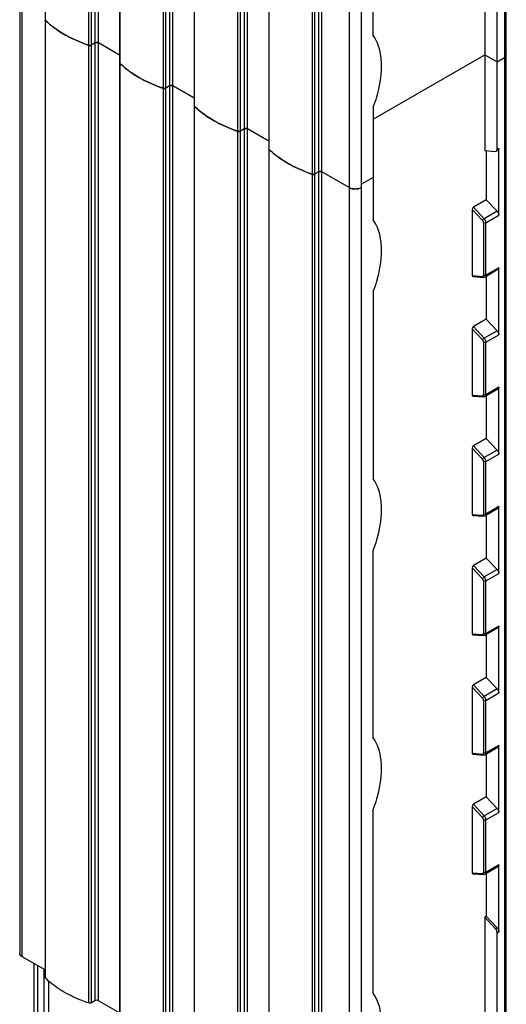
# Model space of a CAD drawing. Header units: millimetres. Extents: x 465 to 551, y 109 to 1310.
# Tile 2 of 7: x 466 to 549, y 290 to 458. Entities that reach past the tile are written whole.
import ezdxf

# ---------------------------------------------------------------- set-up
doc = ezdxf.new("R2010")
doc.units = ezdxf.units.MM
doc.header["$LTSCALE"] = 92.282596
doc.layers.get('0').update_dxf_attribs({"linetype": 'CONTINUOUS'})

msp = doc.modelspace()

# ---------------------------------------------------------------- linework, layer by layer
at = {"color": 7}
for p, q in [((466.17, 1279.41), (466.17, 298.5)), ((466.6, 297.89), (466.6, 1279.16)), ((470.56, 294.24), (470.56, 1275.47)), ((477.91, 1272.25), (477.91, 290)), ((478.4, 290.03), (478.4, 1272.28)), ((479.02, 1271.99), (479.02, 290.39)), ((479.59, 290.39), (479.59, 1271.66)), ((483.29, 286.89), (483.29, 1268.13)), ((490.64, 1264.9), (490.64, 282.65)), ((491.13, 282.68), (491.13, 1264.94)), ((491.75, 1264.64), (491.75, 283.04)), ((492.32, 283.04), (492.32, 1264.32)), ((496.01, 279.54), (496.01, 1260.78)), ((548.95, 1261.57), (548.95, 137.66)), ((549.25, 137.83), (549.25, 1261.74)), ((503.37, 1257.55), (503.37, 275.3)), ((503.85, 275.34), (503.85, 1257.59)), ((504.48, 1257.29), (504.48, 275.7)), ((505.04, 275.7), (505.04, 1256.97)), ((508.74, 272.2), (508.74, 1253.42)), ((516.1, 1250.2), (516.1, 267.95)), ((516.58, 267.99), (516.58, 1250.24)), ((517.21, 1249.95), (517.21, 268.35)), ((517.77, 268.35), (517.77, 1249.62)), ((522.41, 1247.47), (522.41, 265.67)), ((524.53, 265.67), (524.53, 1247.92)), ((483.23, 614.31), (483.23, 450.72)), ((495.96, 606.96), (495.96, 443.37)), ((508.69, 599.61), (508.69, 436.02)), ((526.54, 455.36), (526.54, 486.79)), ((545.56, 467.13), (545.56, 435.7)), ((547.68, 435.9), (547.68, 464.48)), ((470.5, 457.95), (470.5, 294.36)), ((479.02, 454.1), (478.4, 453.74)), ((483.23, 452), (479.59, 454.1)), ((526.54, 441.09), (545.56, 452.07)), ((545.56, 452.07), (547.68, 450.84)), ((547.68, 450.84), (548.95, 451.58)), ((549.25, 451.99), (548.95, 451.58)), ((483.23, 450.6), (483.23, 287.01)), ((491.75, 446.75), (491.13, 446.39)), ((495.96, 444.65), (492.32, 446.75)), ((495.96, 443.25), (495.96, 279.66)), ((526.54, 443.11), (526.54, 423.84)), ((504.48, 439.4), (503.85, 439.04)), ((508.69, 437.3), (505.04, 439.4)), ((508.69, 435.9), (508.69, 272.31)), ((547.96, 436.06), (547.68, 435.9)), ((547.96, 424.63), (547.96, 436.06)), ((545.56, 435.7), (547.38, 435.56)), ((545.84, 435.68), (545.84, 427.29)), ((547.38, 435.56), (547.54, 435.59)), ((547.82, 435.76), (547.54, 435.59)), ((517.21, 432.06), (516.58, 431.7)), ((522.41, 429.38), (517.77, 432.06)), ((526.54, 431.11), (524.53, 429.95)), ((545.84, 427.29), (543.65, 426.02)), ((545.48, 424.05), (543.65, 426.02)), ((545.84, 427.29), (547.67, 425.32)), ((545.18, 423.75), (543.44, 425.63)), ((543.44, 425.63), (543.44, 414.33)), ((547.67, 425.32), (545.48, 424.05)), ((545.77, 423.37), (547.96, 424.63)), ((545.35, 423.36), (545.35, 414.39)), ((545.77, 414.39), (545.77, 423.37)), ((543.44, 414.33), (545.18, 414.2)), ((543.55, 414.16), (545.37, 414.02)), ((547.82, 415.34), (545.63, 414.08)), ((547.96, 415.65), (545.77, 414.39)), ((545.84, 414.2), (545.84, 406.87)), ((547.96, 404.22), (547.96, 415.65)), ((526.54, 411.59), (526.54, 379.59)), ((545.84, 406.87), (543.65, 405.61)), ((545.48, 403.64), (543.65, 405.61)), ((545.84, 406.87), (547.67, 404.91)), ((545.18, 403.34), (543.44, 405.22)), ((543.44, 405.22), (543.44, 393.91)), ((547.67, 404.91), (545.48, 403.64)), ((545.77, 402.96), (547.96, 404.22)), ((545.35, 402.95), (545.35, 393.98)), ((545.77, 393.97), (545.77, 402.96)), ((543.44, 393.91), (545.18, 393.78)), ((547.82, 394.93), (545.63, 393.66)), ((547.96, 395.24), (545.77, 393.97)), ((547.96, 383.81), (547.96, 395.24)), ((543.55, 393.74), (545.37, 393.61)), ((545.84, 393.79), (545.84, 386.46)), ((545.84, 386.46), (543.65, 385.2)), ((545.84, 386.46), (547.67, 384.49)), ((545.18, 382.93), (543.44, 384.81)), ((543.44, 384.81), (543.44, 373.5)), ((545.48, 383.23), (543.65, 385.2)), ((547.67, 384.49), (545.48, 383.23)), ((545.77, 382.54), (547.96, 383.81)), ((545.35, 382.54), (545.35, 373.56)), ((545.77, 373.56), (545.77, 382.54)), ((547.82, 374.52), (545.63, 373.25)), ((547.96, 374.83), (545.77, 373.56)), ((547.96, 363.4), (547.96, 374.83)), ((543.44, 373.5), (545.18, 373.37)), ((543.55, 373.33), (545.37, 373.19)), ((545.84, 373.38), (545.84, 366.05)), ((526.54, 335.33), (526.54, 367.34)), ((545.84, 366.05), (543.65, 364.78)), ((545.84, 366.05), (547.67, 364.08)), ((545.18, 362.52), (543.44, 364.39)), ((543.44, 364.39), (543.44, 353.09)), ((545.48, 362.81), (543.65, 364.78)), ((547.67, 364.08), (545.48, 362.81)), ((545.35, 362.13), (545.35, 353.15)), ((545.77, 362.13), (547.96, 363.4)), ((545.77, 353.15), (545.77, 362.13)), ((547.82, 354.1), (545.63, 352.84)), ((547.96, 354.41), (545.77, 353.15)), ((547.96, 342.98), (547.96, 354.41)), ((543.44, 353.09), (545.18, 352.96)), ((543.55, 352.92), (545.37, 352.78)), ((545.84, 352.96), (545.84, 345.64)), ((545.84, 345.64), (543.65, 344.37)), ((545.84, 345.64), (547.67, 343.67)), ((545.18, 342.1), (543.44, 343.98)), ((543.44, 343.98), (543.44, 332.68)), ((545.48, 342.4), (543.65, 344.37)), ((547.67, 343.67), (545.48, 342.4)), ((545.35, 341.71), (545.35, 332.74)), ((545.77, 341.72), (547.96, 342.98)), ((545.77, 332.74), (545.77, 341.72)), ((547.82, 333.69), (545.63, 332.43)), ((547.96, 334), (545.77, 332.74)), ((547.96, 322.57), (547.96, 334)), ((543.44, 332.68), (545.18, 332.55)), ((543.55, 332.51), (545.37, 332.37)), ((545.84, 332.55), (545.84, 325.22)), ((545.84, 325.22), (543.65, 323.96)), ((545.84, 325.22), (547.67, 323.25)), ((545.18, 321.69), (543.44, 323.57)), ((543.44, 323.57), (543.44, 312.26)), ((545.48, 321.99), (543.65, 323.96)), ((547.67, 323.25), (545.48, 321.99)), ((526.54, 291.65), (526.54, 323.09)), ((545.77, 321.3), (547.96, 322.57)), ((545.35, 321.3), (545.35, 312.33)), ((545.77, 312.32), (545.77, 321.3)), ((547.82, 313.28), (545.63, 312.01)), ((547.96, 313.59), (545.77, 312.32)), ((547.96, 302.16), (547.96, 313.59)), ((543.44, 312.26), (545.18, 312.13)), ((543.55, 312.09), (545.37, 311.96)), ((545.84, 312.14), (545.84, 304.81)), ((545.84, 304.81), (545.56, 304.65)), ((547.38, 302.68), (545.56, 304.65)), ((545.56, 304.65), (545.56, 273.21)), ((545.84, 304.81), (547.67, 302.84)), ((547.67, 302.84), (547.38, 302.68)), ((547.68, 301.99), (547.96, 302.16)), ((547.68, 273.42), (547.68, 301.99)), ((470.5, 295.64), (466.6, 297.89)), ((468.66, 154.58), (468.66, 296.7)), ((469.25, 154.24), (469.25, 296.36)), ((470.31, 295.75), (470.31, 158.93)), ((471.16, 158.93), (471.16, 293.71)), ((479.02, 290.39), (478.4, 290.03)), ((483.23, 288.29), (479.59, 290.39))]:
    msp.add_line(p, q, dxfattribs=at)
for centre, radius, start, end in [((470.63, 458.07), 0.131, 180.0916, 190.1655), ((478.12, 454.35), 0.678, 266.605, 274.0384), ((478.12, 454.32), 0.651, 273.9604, 281.5711), ((483.36, 450.72), 0.131, 180.0916, 190.1655), ((490.84, 447), 0.678, 266.605, 274.0384), ((490.85, 446.98), 0.651, 273.9604, 281.5711), ((496.09, 443.37), 0.131, 180.0916, 190.1655), ((503.57, 439.65), 0.678, 266.605, 274.0384), ((503.57, 439.63), 0.651, 273.9604, 281.5711), ((508.82, 436.02), 0.131, 180.0916, 190.1655), ((516.3, 432.31), 0.678, 266.605, 274.0384), ((516.3, 432.28), 0.651, 273.9604, 281.5711), ((523.47, 431.71), 2.58, 264.8186, 275.1817)]:
    msp.add_arc(centre, radius, start, end, dxfattribs=at)
for centre, start_param, end_param in [((543.65, 425.75), 0.699489, 2.270285), ((543.65, 414.45), -4.0129, -2.920131), ((543.65, 405.34), 0.699489, 2.270285), ((543.65, 394.04), -4.0129, -2.920131), ((543.65, 384.93), 0.699489, 2.270285), ((543.65, 373.62), -4.0129, -2.920131), ((543.65, 364.52), 0.699489, 2.270285), ((543.65, 353.21), -4.0129, -2.920131), ((543.65, 344.1), 0.699489, 2.270285), ((543.65, 332.8), -4.0129, -2.920131), ((543.65, 323.69), 0.699489, 2.270285), ((543.65, 312.39), -4.0129, -2.920131)]:
    msp.add_ellipse(centre, major_axis=(0.137, 0.283), ratio=0.573062, start_param=start_param, end_param=end_param, dxfattribs=at)
for points in [[(470.56, 457.95), (470.53, 457.98), (470.5, 458.02), (470.5, 458.07)], [(477.91, 453.71), (477.96, 453.69), (478.02, 453.68), (478.08, 453.67)], [(478.25, 453.69), (478.3, 453.7), (478.35, 453.71), (478.4, 453.74)], [(483.29, 450.6), (483.26, 450.63), (483.23, 450.68), (483.23, 450.72)], [(490.64, 446.36), (490.69, 446.34), (490.75, 446.33), (490.8, 446.33)], [(490.98, 446.34), (491.03, 446.35), (491.08, 446.37), (491.13, 446.39)], [(496.02, 443.25), (495.98, 443.28), (495.96, 443.33), (495.96, 443.37)], [(503.36, 439.01), (503.42, 438.99), (503.47, 438.98), (503.53, 438.98)], [(503.7, 438.99), (503.76, 439), (503.81, 439.02), (503.85, 439.04)], [(508.74, 435.9), (508.71, 435.93), (508.69, 435.98), (508.69, 436.02)], [(516.09, 431.66), (516.15, 431.64), (516.2, 431.63), (516.26, 431.63)], [(516.43, 431.64), (516.48, 431.65), (516.54, 431.67), (516.58, 431.7)], [(545.33, 414.28), (545.34, 414.32), (545.35, 414.35), (545.35, 414.39)], [(545.63, 414.08), (545.55, 414.03), (545.46, 414.01), (545.37, 414.02)], [(545.33, 393.87), (545.34, 393.9), (545.35, 393.94), (545.35, 393.98)], [(545.63, 393.66), (545.55, 393.62), (545.46, 393.6), (545.37, 393.61)], [(545.33, 373.46), (545.34, 373.49), (545.35, 373.53), (545.35, 373.56)], [(545.63, 373.25), (545.55, 373.21), (545.46, 373.19), (545.37, 373.19)], [(545.33, 353.04), (545.34, 353.08), (545.35, 353.12), (545.35, 353.15)], [(545.63, 352.84), (545.55, 352.8), (545.46, 352.78), (545.37, 352.78)], [(545.33, 332.63), (545.34, 332.66), (545.35, 332.7), (545.35, 332.74)], [(545.63, 332.43), (545.55, 332.38), (545.46, 332.36), (545.37, 332.37)], [(545.33, 312.22), (545.34, 312.25), (545.35, 312.29), (545.35, 312.33)], [(545.63, 312.01), (545.55, 311.97), (545.46, 311.95), (545.37, 311.96)], [(470.56, 294.24), (470.53, 294.27), (470.5, 294.31), (470.5, 294.36)]]:
    msp.add_open_spline(points, degree=3, dxfattribs=at)
for points, knots in [([(470.56, 457.95), (470.79, 457.73), (471.78, 456.83), (472.89, 456.07), (473.77, 455.56)], [0, 0, 0, 0, 0.237305, 1, 1, 1, 1]), ([(473.77, 455.56), (473.47, 455.74), (472.33, 456.44), (471.27, 457.26), (470.56, 457.95)], [0, 0, 0, 0, 0.263136, 1, 1, 1, 1]), ([(473.77, 455.56), (474.09, 455.38), (475.42, 454.66), (476.82, 454.08), (477.91, 453.71)], [0, 0, 0, 0, 0.239853, 1, 1, 1, 1]), ([(477.91, 453.71), (477.54, 453.83), (476.12, 454.35), (474.74, 455), (473.77, 455.56)], [0, 0, 0, 0, 0.260032, 1, 1, 1, 1]), ([(527.95, 450.05), (527.95, 450.57), (527.86, 452.4), (527.3, 454.27), (526.54, 455.36)], [0, 0, 0, 0, 0.279669, 1, 1, 1, 1]), ([(478.4, 453.74), (478.36, 453.72), (478.21, 453.66), (478.03, 453.66), (477.91, 453.71)], [0, 0, 0, 0, 0.233463, 1, 1, 1, 1]), ([(479.59, 454.1), (479.55, 454.12), (479.37, 454.19), (479.15, 454.17), (479.02, 454.1)], [0, 0, 0, 0, 0.240719, 1, 1, 1, 1]), ([(479.02, 454.1), (479.04, 454.11), (479.13, 454.15), (479.23, 454.17), (479.3, 454.17)], [0, 0, 0, 0, 0.228786, 1, 1, 1, 1]), ([(479.3, 454.17), (479.33, 454.17), (479.43, 454.16), (479.53, 454.14), (479.59, 454.1)], [0, 0, 0, 0, 0.26704, 1, 1, 1, 1]), ([(483.29, 450.6), (483.52, 450.38), (484.51, 449.48), (485.62, 448.72), (486.5, 448.21)], [0, 0, 0, 0, 0.237305, 1, 1, 1, 1]), ([(486.5, 448.21), (486.2, 448.39), (485.06, 449.09), (483.99, 449.91), (483.29, 450.6)], [0, 0, 0, 0, 0.263136, 1, 1, 1, 1]), ([(526.54, 443.11), (526.77, 443.7), (527.53, 445.94), (527.95, 448.31), (527.95, 450.05)], [0, 0, 0, 0, 0.266251, 1, 1, 1, 1]), ([(486.5, 448.21), (486.81, 448.03), (488.15, 447.31), (489.55, 446.73), (490.64, 446.36)], [0, 0, 0, 0, 0.239853, 1, 1, 1, 1]), ([(490.64, 446.36), (490.26, 446.49), (488.84, 447.01), (487.47, 447.65), (486.5, 448.21)], [0, 0, 0, 0, 0.260032, 1, 1, 1, 1]), ([(491.13, 446.39), (491.09, 446.37), (490.94, 446.31), (490.76, 446.32), (490.64, 446.36)], [0, 0, 0, 0, 0.233463, 1, 1, 1, 1]), ([(492.32, 446.75), (492.28, 446.78), (492.09, 446.84), (491.88, 446.83), (491.75, 446.75)], [0, 0, 0, 0, 0.240719, 1, 1, 1, 1]), ([(491.75, 446.75), (491.77, 446.76), (491.86, 446.8), (491.96, 446.82), (492.03, 446.82)], [0, 0, 0, 0, 0.228786, 1, 1, 1, 1]), ([(492.03, 446.82), (492.06, 446.82), (492.16, 446.81), (492.25, 446.79), (492.32, 446.75)], [0, 0, 0, 0, 0.26704, 1, 1, 1, 1]), ([(496.02, 443.25), (496.24, 443.03), (497.23, 442.13), (498.35, 441.37), (499.23, 440.86)], [0, 0, 0, 0, 0.237305, 1, 1, 1, 1]), ([(499.23, 440.86), (498.92, 441.04), (497.79, 441.74), (496.72, 442.57), (496.02, 443.25)], [0, 0, 0, 0, 0.263136, 1, 1, 1, 1]), ([(499.23, 440.86), (499.54, 440.68), (500.87, 439.96), (502.28, 439.38), (503.36, 439.01)], [0, 0, 0, 0, 0.239853, 1, 1, 1, 1]), ([(503.36, 439.01), (502.99, 439.14), (501.57, 439.66), (500.2, 440.3), (499.23, 440.86)], [0, 0, 0, 0, 0.260032, 1, 1, 1, 1]), ([(505.04, 439.4), (505, 439.43), (504.82, 439.49), (504.6, 439.48), (504.48, 439.4)], [0, 0, 0, 0, 0.240719, 1, 1, 1, 1]), ([(504.48, 439.4), (504.5, 439.41), (504.59, 439.46), (504.69, 439.47), (504.76, 439.47)], [0, 0, 0, 0, 0.228786, 1, 1, 1, 1]), ([(504.76, 439.47), (504.79, 439.47), (504.88, 439.47), (504.98, 439.44), (505.04, 439.4)], [0, 0, 0, 0, 0.26704, 1, 1, 1, 1]), ([(503.85, 439.04), (503.82, 439.02), (503.66, 438.96), (503.49, 438.97), (503.36, 439.01)], [0, 0, 0, 0, 0.233463, 1, 1, 1, 1]), ([(508.74, 435.9), (508.97, 435.68), (509.96, 434.79), (511.07, 434.03), (511.96, 433.52)], [0, 0, 0, 0, 0.237305, 1, 1, 1, 1]), ([(511.96, 433.52), (511.65, 433.69), (510.51, 434.39), (509.45, 435.22), (508.74, 435.9)], [0, 0, 0, 0, 0.263136, 1, 1, 1, 1]), ([(547.54, 435.59), (547.56, 435.6), (547.65, 435.68), (547.68, 435.81), (547.68, 435.9)], [0, 0, 0, 0, 0.221985, 1, 1, 1, 1]), ([(547.96, 436.06), (547.96, 436.03), (547.95, 435.92), (547.89, 435.8), (547.82, 435.76)], [0, 0, 0, 0, 0.293644, 1, 1, 1, 1]), ([(511.96, 433.52), (512.27, 433.33), (513.6, 432.61), (515.01, 432.03), (516.09, 431.66)], [0, 0, 0, 0, 0.239853, 1, 1, 1, 1]), ([(516.09, 431.66), (515.72, 431.79), (514.3, 432.31), (512.93, 432.96), (511.96, 433.52)], [0, 0, 0, 0, 0.260032, 1, 1, 1, 1]), ([(516.58, 431.7), (516.55, 431.68), (516.39, 431.62), (516.21, 431.62), (516.09, 431.66)], [0, 0, 0, 0, 0.233463, 1, 1, 1, 1]), ([(517.77, 432.06), (517.73, 432.08), (517.55, 432.14), (517.33, 432.13), (517.21, 432.06)], [0, 0, 0, 0, 0.240719, 1, 1, 1, 1]), ([(517.21, 432.06), (517.22, 432.07), (517.31, 432.11), (517.41, 432.12), (517.49, 432.12)], [0, 0, 0, 0, 0.228786, 1, 1, 1, 1]), ([(517.49, 432.12), (517.51, 432.12), (517.61, 432.12), (517.71, 432.09), (517.77, 432.06)], [0, 0, 0, 0, 0.26704, 1, 1, 1, 1]), ([(522.41, 429.38), (522.47, 429.34), (522.73, 429.22), (523.02, 429.15), (523.24, 429.13)], [0, 0, 0, 0, 0.23048, 1, 1, 1, 1]), ([(524.53, 429.38), (524.22, 429.2), (523.47, 429.05), (522.72, 429.2), (522.41, 429.38)], [0, 0, 0, 0, 0.5, 1, 1, 1, 1]), ([(523.7, 429.13), (523.78, 429.14), (524.07, 429.18), (524.35, 429.27), (524.53, 429.38)], [0, 0, 0, 0, 0.267206, 1, 1, 1, 1]), ([(547.67, 425.32), (547.71, 425.27), (547.86, 425.07), (547.96, 424.82), (547.96, 424.63)], [0, 0, 0, 0, 0.258837, 1, 1, 1, 1]), ([(527.95, 418.53), (527.95, 419.05), (527.86, 420.89), (527.3, 422.75), (526.54, 423.84)], [0, 0, 0, 0, 0.279669, 1, 1, 1, 1]), ([(545.48, 424.05), (545.41, 424.02), (545.3, 423.92), (545.21, 423.81), (545.18, 423.75)], [0, 0, 0, 0, 0.525025, 1, 1, 1, 1]), ([(545.35, 423.36), (545.35, 423.4), (545.33, 423.54), (545.25, 423.67), (545.18, 423.75)], [0, 0, 0, 0, 0.231591, 1, 1, 1, 1]), ([(545.77, 423.37), (545.74, 423.35), (545.61, 423.3), (545.44, 423.31), (545.35, 423.36)], [0, 0, 0, 0, 0.241269, 1, 1, 1, 1]), ([(545.77, 423.37), (545.77, 423.43), (545.74, 423.68), (545.61, 423.91), (545.48, 424.05)], [0, 0, 0, 0, 0.231502, 1, 1, 1, 1]), ([(526.54, 411.59), (526.77, 412.18), (527.53, 414.42), (527.95, 416.8), (527.95, 418.53)], [0, 0, 0, 0, 0.266251, 1, 1, 1, 1]), ([(545.18, 414.2), (545.21, 414.19), (545.27, 414.21), (545.31, 414.26), (545.33, 414.28)], [0, 0, 0, 0, 0.499498, 1, 1, 1, 1]), ([(545.18, 414.2), (545.19, 414.17), (545.22, 414.09), (545.3, 414.02), (545.37, 414.02)], [0, 0, 0, 0, 0.282092, 1, 1, 1, 1]), ([(545.77, 414.39), (545.74, 414.37), (545.61, 414.32), (545.44, 414.33), (545.35, 414.39)], [0, 0, 0, 0, 0.240139, 1, 1, 1, 1]), ([(545.63, 414.08), (545.65, 414.09), (545.74, 414.17), (545.77, 414.3), (545.77, 414.39)], [0, 0, 0, 0, 0.221948, 1, 1, 1, 1]), ([(547.96, 415.65), (547.96, 415.62), (547.95, 415.5), (547.89, 415.38), (547.82, 415.34)], [0, 0, 0, 0, 0.293644, 1, 1, 1, 1]), ([(547.67, 404.91), (547.71, 404.86), (547.86, 404.66), (547.96, 404.41), (547.96, 404.22)], [0, 0, 0, 0, 0.258837, 1, 1, 1, 1]), ([(545.48, 403.64), (545.41, 403.6), (545.3, 403.51), (545.21, 403.4), (545.18, 403.34)], [0, 0, 0, 0, 0.525025, 1, 1, 1, 1]), ([(545.35, 402.95), (545.35, 402.98), (545.33, 403.13), (545.25, 403.26), (545.18, 403.34)], [0, 0, 0, 0, 0.231591, 1, 1, 1, 1]), ([(545.77, 402.96), (545.74, 402.94), (545.61, 402.89), (545.44, 402.9), (545.35, 402.95)], [0, 0, 0, 0, 0.241269, 1, 1, 1, 1]), ([(545.77, 402.96), (545.77, 403.01), (545.74, 403.26), (545.61, 403.5), (545.48, 403.64)], [0, 0, 0, 0, 0.231502, 1, 1, 1, 1]), ([(545.18, 393.78), (545.21, 393.78), (545.27, 393.79), (545.31, 393.84), (545.33, 393.87)], [0, 0, 0, 0, 0.499498, 1, 1, 1, 1]), ([(545.77, 393.97), (545.74, 393.96), (545.61, 393.91), (545.44, 393.92), (545.35, 393.98)], [0, 0, 0, 0, 0.240139, 1, 1, 1, 1]), ([(545.63, 393.66), (545.65, 393.68), (545.74, 393.75), (545.77, 393.88), (545.77, 393.97)], [0, 0, 0, 0, 0.221948, 1, 1, 1, 1]), ([(547.96, 395.24), (547.96, 395.21), (547.95, 395.09), (547.89, 394.97), (547.82, 394.93)], [0, 0, 0, 0, 0.293644, 1, 1, 1, 1]), ([(545.18, 393.78), (545.19, 393.76), (545.22, 393.68), (545.3, 393.61), (545.37, 393.61)], [0, 0, 0, 0, 0.282092, 1, 1, 1, 1]), ([(547.67, 384.49), (547.71, 384.44), (547.86, 384.25), (547.96, 383.99), (547.96, 383.81)], [0, 0, 0, 0, 0.258837, 1, 1, 1, 1]), ([(545.48, 383.23), (545.41, 383.19), (545.3, 383.1), (545.21, 382.99), (545.18, 382.93)], [0, 0, 0, 0, 0.525025, 1, 1, 1, 1]), ([(545.35, 382.54), (545.35, 382.57), (545.33, 382.71), (545.25, 382.85), (545.18, 382.93)], [0, 0, 0, 0, 0.231591, 1, 1, 1, 1]), ([(545.77, 382.54), (545.74, 382.53), (545.61, 382.48), (545.44, 382.48), (545.35, 382.54)], [0, 0, 0, 0, 0.241269, 1, 1, 1, 1]), ([(545.77, 382.54), (545.77, 382.6), (545.74, 382.85), (545.61, 383.09), (545.48, 383.23)], [0, 0, 0, 0, 0.231502, 1, 1, 1, 1]), ([(527.95, 374.28), (527.95, 374.8), (527.86, 376.63), (527.3, 378.5), (526.54, 379.59)], [0, 0, 0, 0, 0.279669, 1, 1, 1, 1]), ([(526.54, 367.34), (526.77, 367.93), (527.53, 370.17), (527.95, 372.54), (527.95, 374.28)], [0, 0, 0, 0, 0.266251, 1, 1, 1, 1]), ([(547.96, 374.83), (547.96, 374.79), (547.95, 374.68), (547.89, 374.56), (547.82, 374.52)], [0, 0, 0, 0, 0.293644, 1, 1, 1, 1]), ([(545.18, 373.37), (545.21, 373.37), (545.27, 373.38), (545.31, 373.43), (545.33, 373.46)], [0, 0, 0, 0, 0.499498, 1, 1, 1, 1]), ([(545.18, 373.37), (545.19, 373.35), (545.22, 373.27), (545.3, 373.2), (545.37, 373.19)], [0, 0, 0, 0, 0.282092, 1, 1, 1, 1]), ([(545.77, 373.56), (545.74, 373.54), (545.61, 373.5), (545.44, 373.51), (545.35, 373.56)], [0, 0, 0, 0, 0.240139, 1, 1, 1, 1]), ([(545.63, 373.25), (545.65, 373.26), (545.74, 373.34), (545.77, 373.47), (545.77, 373.56)], [0, 0, 0, 0, 0.221948, 1, 1, 1, 1]), ([(547.67, 364.08), (547.71, 364.03), (547.86, 363.83), (547.96, 363.58), (547.96, 363.4)], [0, 0, 0, 0, 0.258837, 1, 1, 1, 1]), ([(545.48, 362.81), (545.41, 362.78), (545.3, 362.69), (545.21, 362.58), (545.18, 362.52)], [0, 0, 0, 0, 0.525025, 1, 1, 1, 1]), ([(545.35, 362.13), (545.35, 362.16), (545.33, 362.3), (545.25, 362.44), (545.18, 362.52)], [0, 0, 0, 0, 0.231591, 1, 1, 1, 1]), ([(545.77, 362.13), (545.74, 362.11), (545.61, 362.06), (545.44, 362.07), (545.35, 362.13)], [0, 0, 0, 0, 0.241269, 1, 1, 1, 1]), ([(545.77, 362.13), (545.77, 362.19), (545.74, 362.44), (545.61, 362.67), (545.48, 362.81)], [0, 0, 0, 0, 0.231502, 1, 1, 1, 1]), ([(547.96, 354.41), (547.96, 354.38), (547.95, 354.27), (547.89, 354.15), (547.82, 354.1)], [0, 0, 0, 0, 0.293644, 1, 1, 1, 1]), ([(545.18, 352.96), (545.21, 352.96), (545.27, 352.97), (545.31, 353.02), (545.33, 353.04)], [0, 0, 0, 0, 0.499498, 1, 1, 1, 1]), ([(545.18, 352.96), (545.19, 352.93), (545.22, 352.85), (545.3, 352.79), (545.37, 352.78)], [0, 0, 0, 0, 0.282092, 1, 1, 1, 1]), ([(545.77, 353.15), (545.74, 353.13), (545.61, 353.08), (545.44, 353.1), (545.35, 353.15)], [0, 0, 0, 0, 0.240139, 1, 1, 1, 1]), ([(545.63, 352.84), (545.65, 352.85), (545.74, 352.93), (545.77, 353.06), (545.77, 353.15)], [0, 0, 0, 0, 0.221948, 1, 1, 1, 1]), ([(547.67, 343.67), (547.71, 343.62), (547.86, 343.42), (547.96, 343.17), (547.96, 342.98)], [0, 0, 0, 0, 0.258837, 1, 1, 1, 1]), ([(545.48, 342.4), (545.41, 342.36), (545.3, 342.27), (545.21, 342.16), (545.18, 342.1)], [0, 0, 0, 0, 0.525025, 1, 1, 1, 1]), ([(545.35, 341.71), (545.35, 341.75), (545.33, 341.89), (545.25, 342.02), (545.18, 342.1)], [0, 0, 0, 0, 0.231591, 1, 1, 1, 1]), ([(545.77, 341.72), (545.74, 341.7), (545.61, 341.65), (545.44, 341.66), (545.35, 341.71)], [0, 0, 0, 0, 0.241269, 1, 1, 1, 1]), ([(545.77, 341.72), (545.77, 341.78), (545.74, 342.03), (545.61, 342.26), (545.48, 342.4)], [0, 0, 0, 0, 0.231502, 1, 1, 1, 1]), ([(527.95, 330.03), (527.95, 330.54), (527.86, 332.38), (527.3, 334.24), (526.54, 335.33)], [0, 0, 0, 0, 0.279669, 1, 1, 1, 1]), ([(547.96, 334), (547.96, 333.97), (547.95, 333.85), (547.89, 333.73), (547.82, 333.69)], [0, 0, 0, 0, 0.293644, 1, 1, 1, 1]), ([(545.18, 332.55), (545.21, 332.54), (545.27, 332.55), (545.31, 332.6), (545.33, 332.63)], [0, 0, 0, 0, 0.499498, 1, 1, 1, 1]), ([(545.18, 332.55), (545.19, 332.52), (545.22, 332.44), (545.3, 332.37), (545.37, 332.37)], [0, 0, 0, 0, 0.282092, 1, 1, 1, 1]), ([(545.77, 332.74), (545.74, 332.72), (545.61, 332.67), (545.44, 332.68), (545.35, 332.74)], [0, 0, 0, 0, 0.240139, 1, 1, 1, 1]), ([(545.63, 332.43), (545.65, 332.44), (545.74, 332.52), (545.77, 332.64), (545.77, 332.74)], [0, 0, 0, 0, 0.221948, 1, 1, 1, 1]), ([(526.54, 323.09), (526.77, 323.67), (527.53, 325.91), (527.95, 328.29), (527.95, 330.03)], [0, 0, 0, 0, 0.266251, 1, 1, 1, 1]), ([(547.67, 323.25), (547.71, 323.21), (547.86, 323.01), (547.96, 322.76), (547.96, 322.57)], [0, 0, 0, 0, 0.258837, 1, 1, 1, 1]), ([(545.48, 321.99), (545.41, 321.95), (545.3, 321.86), (545.21, 321.75), (545.18, 321.69)], [0, 0, 0, 0, 0.525025, 1, 1, 1, 1]), ([(545.35, 321.3), (545.35, 321.33), (545.33, 321.48), (545.25, 321.61), (545.18, 321.69)], [0, 0, 0, 0, 0.231591, 1, 1, 1, 1]), ([(545.77, 321.3), (545.77, 321.36), (545.74, 321.61), (545.61, 321.85), (545.48, 321.99)], [0, 0, 0, 0, 0.231502, 1, 1, 1, 1]), ([(545.77, 321.3), (545.74, 321.29), (545.61, 321.24), (545.44, 321.25), (545.35, 321.3)], [0, 0, 0, 0, 0.241269, 1, 1, 1, 1]), ([(547.96, 313.59), (547.96, 313.55), (547.95, 313.44), (547.89, 313.32), (547.82, 313.28)], [0, 0, 0, 0, 0.293644, 1, 1, 1, 1]), ([(545.18, 312.13), (545.21, 312.13), (545.27, 312.14), (545.31, 312.19), (545.33, 312.22)], [0, 0, 0, 0, 0.499498, 1, 1, 1, 1]), ([(545.18, 312.13), (545.19, 312.11), (545.22, 312.03), (545.3, 311.96), (545.37, 311.96)], [0, 0, 0, 0, 0.282092, 1, 1, 1, 1]), ([(545.77, 312.32), (545.74, 312.31), (545.61, 312.26), (545.44, 312.27), (545.35, 312.33)], [0, 0, 0, 0, 0.240139, 1, 1, 1, 1]), ([(545.63, 312.01), (545.65, 312.03), (545.74, 312.1), (545.77, 312.23), (545.77, 312.32)], [0, 0, 0, 0, 0.221948, 1, 1, 1, 1]), ([(547.68, 301.99), (547.68, 302.05), (547.64, 302.3), (547.52, 302.54), (547.38, 302.68)], [0, 0, 0, 0, 0.231532, 1, 1, 1, 1]), ([(547.67, 302.84), (547.71, 302.79), (547.86, 302.6), (547.96, 302.34), (547.96, 302.16)], [0, 0, 0, 0, 0.258837, 1, 1, 1, 1]), ([(466.6, 297.89), (466.48, 297.96), (466.27, 298.12), (466.17, 298.38), (466.17, 298.5)], [0, 0, 0, 0, 0.550837, 1, 1, 1, 1]), ([(473.77, 291.85), (473.47, 292.03), (472.33, 292.73), (471.27, 293.55), (470.56, 294.24)], [0, 0, 0, 0, 0.263136, 1, 1, 1, 1]), ([(477.91, 290), (477.54, 290.12), (476.12, 290.65), (474.74, 291.29), (473.77, 291.85)], [0, 0, 0, 0, 0.260032, 1, 1, 1, 1]), ([(527.95, 286.34), (527.95, 286.86), (527.86, 288.7), (527.3, 290.56), (526.54, 291.65)], [0, 0, 0, 0, 0.279669, 1, 1, 1, 1]), ([(478.4, 290.03), (478.36, 290.01), (478.21, 289.95), (478.03, 289.96), (477.91, 290)], [0, 0, 0, 0, 0.233463, 1, 1, 1, 1]), ([(479.59, 290.39), (479.55, 290.41), (479.37, 290.48), (479.15, 290.46), (479.02, 290.39)], [0, 0, 0, 0, 0.240719, 1, 1, 1, 1])]:
    msp.add_open_spline(points, degree=3, knots=knots, dxfattribs=at)

doc.saveas('drawing.dxf')
